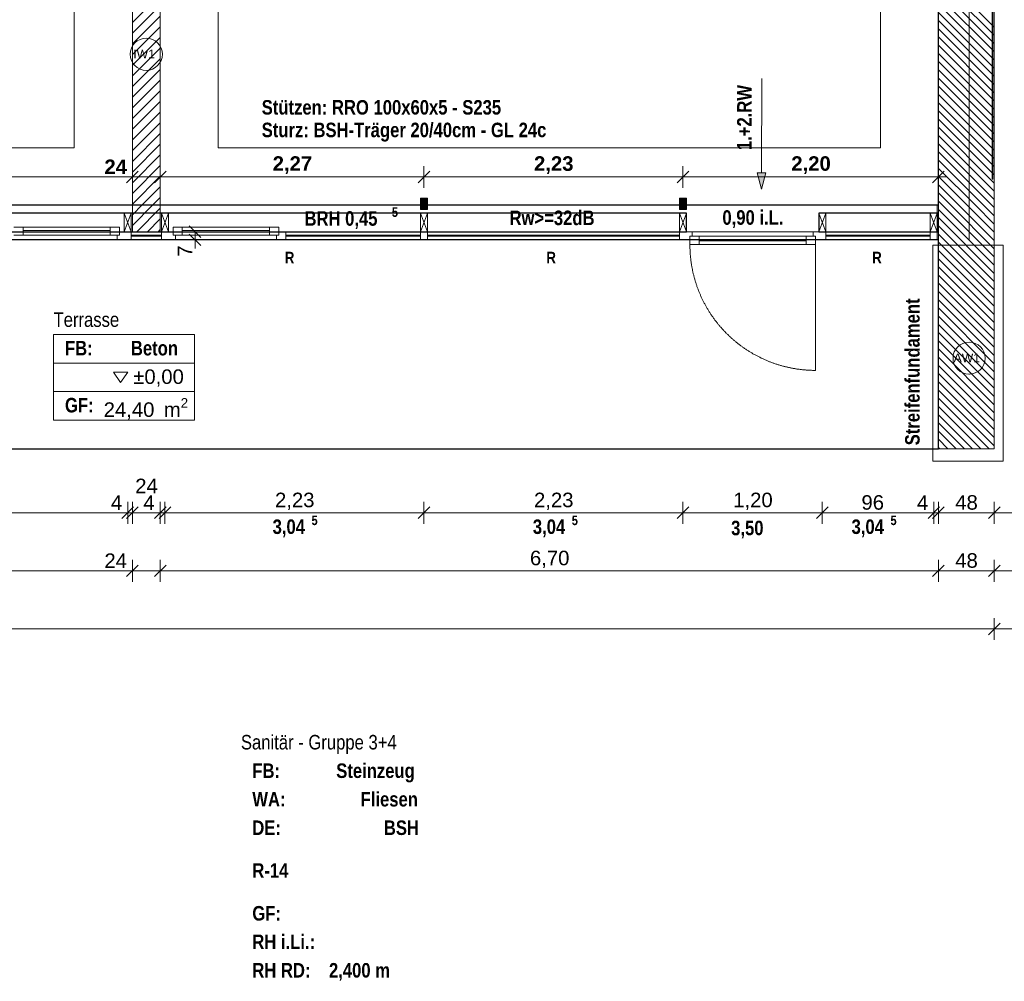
# Model space of a CAD drawing. Header units: millimetres. Extents: x 634730 to 711346, y 362082 to 425615.
# Tile 131 of 160: x 692956 to 701433, y 382250 to 390531. Entities that reach past the tile are written whole.
import ezdxf
from ezdxf.enums import TextEntityAlignment as Align

# ---------------------------------------------------------------- set-up
doc = ezdxf.new("R2010")
doc.units = ezdxf.units.MM
doc.header["$LTSCALE"] = 50
for name, pattern in [('Achse', [10, 5, -2.5, 0, -2.5]), ('Doppelstrichlinie', [1.093611, 0.529167, -0.211667, 0.141111, -0.211667]), ('Strichlinie', [0.4, 0.3, -0.1]), ('Strichlinie_ eng', [0.1, 0.06, -0.04])]:
    doc.linetypes.add(name, pattern=pattern)
for name, color, linetype in [('1_EG', 7, 'Continuous'), ('A_Bemaßung', 7, 'Continuous'), ('A_Beschriftung', 7, 'Continuous'), ('A_Brandschutz', 7, 'Continuous'), ('A_Decke Bodenbelag', 7, 'Continuous'), ('A_Deckenspiegel', 7, 'Continuous'), ('A_Möblierung fest', 7, 'Continuous'), ('A_Raumflächen', 7, 'Continuous'), ('A_Schraffuren', 7, 'Continuous'), ('A_Stützen', 7, 'Continuous'), ('A_Wände', 7, 'Continuous')]:
    doc.layers.add(name, color=color, linetype=linetype)
doc.styles.add('ERSTELLTER_STIL_1', font='ARIALN.TTF')
doc.styles.add('ERSTELLTER_STIL_2', font='ARIALNB.TTF')

# ---------------------------------------------------------------- blocks, each defined once
blk = doc.blocks.new('Sanitär - Gruppe 3+4_R-14_5_1', base_point=(42.1854, -53.0757))
blk = doc.blocks.new('A$C85d2cf1a')
at = {"layer": 'A_Brandschutz', "linetype": 'Continuous', "lineweight": 18}
blk.add_hatch(color=1, dxfattribs=at).paths.add_polyline_path([(53.3611, 26.9906), (53.3989, 27.1304), (53.3239, 27.1306)])
at = {"layer": 'A_Schraffuren', "linetype": 'Continuous', "lineweight": 0, "true_color": 0xfffae9}
blk.add_hatch(color=7, dxfattribs=at).paths.add_polyline_path([(55.3511, 36.1352), (55.3462, 27.0747), (55.352, 27.0747), (55.3524, 36.1352)])
at = {"layer": 'A_Stützen', "linetype": 'Continuous', "lineweight": 0, "true_color": 0x000000}
for points in [[(50.4245, 26.8129), (50.4845, 26.8129), (50.4845, 26.9129), (50.4245, 26.9129)], [(52.6545, 26.8129), (52.7145, 26.8129), (52.7145, 26.9129), (52.6545, 26.9129)]]:
    blk.add_hatch(color=18, dxfattribs=at).paths.add_polyline_path(points)
at = {"layer": 'A_Wände', "linetype": 'Continuous', "lineweight": 18}
blk.add_hatch(color=8, dxfattribs=at).paths.add_polyline_path([(54.8745, 26.8533), (54.8745, 26.783), (54.8745, 26.5533), (54.8845, 26.5533), (54.8845, 26.8533)])
for p, q in [((52.7145, 26.7831), (43.4145, 26.7833)), ((52.7145, 26.6231), (52.7145, 26.7831)), ((54.8845, 26.7833), (53.8545, 26.7833)), ((53.8545, 26.7833), (53.8545, 26.6233)), ((54.8845, 26.6233), (54.8845, 26.7833)), ((43.4144, 26.6233), (52.7145, 26.6231)), ((53.8545, 26.6233), (54.8845, 26.6233))]:
    blk.add_line(p, q)
at = {"layer": 'A_Bemaßung', "color": 7, "linetype": 'Continuous', "lineweight": 13}
for p, q in [((47.9945, 27.1445), (47.8945, 27.0445)), ((47.9945, 27.1445), (47.8945, 27.0445)), ((47.9445, 27.0007), (47.9445, 27.1882)), ((47.9445, 27.0007), (47.9445, 27.1882)), ((48.2345, 27.1445), (48.1345, 27.0445)), ((48.2345, 27.1445), (48.1345, 27.0445)), ((48.1845, 27.0007), (48.1845, 27.1882)), ((48.1845, 27.0007), (48.1845, 27.1882)), ((50.5045, 27.1445), (50.4045, 27.0445)), ((50.5045, 27.1445), (50.4045, 27.0445)), ((50.4545, 27.0007), (50.4545, 27.1882)), ((50.4545, 27.0007), (50.4545, 27.1882)), ((52.7345, 27.1445), (52.6345, 27.0445)), ((52.7345, 27.1445), (52.6345, 27.0445)), ((52.6845, 27.0007), (52.6845, 27.1882)), ((52.6845, 27.0007), (52.6845, 27.1882)), ((54.8345, 27.0445), (54.9345, 27.1445)), ((54.8845, 27.0007), (54.8845, 27.1882)), ((45.6745, 27.0945), (47.9445, 27.0945)), ((47.9445, 27.0945), (48.1845, 27.0945)), ((48.1845, 27.0945), (50.4545, 27.0945)), ((50.4545, 27.0945), (52.6845, 27.0945)), ((52.6845, 27.0945), (54.8845, 27.0945)), ((54.8845, 27.0945), (54.9595, 27.0945)), ((48.5782, 26.6231), (48.3907, 26.6231)), ((48.5782, 26.6231), (48.3907, 26.6231)), ((48.4345, 26.6731), (48.5345, 26.5731)), ((48.4345, 26.6731), (48.5345, 26.5731)), ((48.4845, 26.5533), (48.4845, 26.6231)), ((48.5782, 26.5533), (48.3907, 26.5533)), ((48.4345, 26.6033), (48.5345, 26.5033)), ((48.4845, 26.4783), (48.4845, 26.5533)), ((47.8545, 24.1524), (47.9545, 24.2524)), ((47.8545, 24.1524), (47.9545, 24.2524)), ((47.8545, 24.1524), (47.9545, 24.2524)), ((47.9945, 24.2524), (47.8945, 24.1524)), ((47.9945, 24.2524), (47.8945, 24.1524)), ((47.9945, 24.2524), (47.8945, 24.1524)), ((47.9045, 24.1086), (47.9045, 24.2961)), ((47.9045, 24.1086), (47.9045, 24.2961)), ((47.9445, 24.1086), (47.9445, 24.2961)), ((47.9445, 24.1086), (47.9445, 24.2961)), ((48.1345, 24.1524), (48.2345, 24.2524)), ((48.1345, 24.1524), (48.2345, 24.2524)), ((48.1345, 24.1524), (48.2345, 24.2524)), ((48.2745, 24.2524), (48.1745, 24.1524)), ((48.2745, 24.2524), (48.1745, 24.1524)), ((48.2745, 24.2524), (48.1745, 24.1524)), ((48.1845, 24.1086), (48.1845, 24.2961)), ((48.1845, 24.1086), (48.1845, 24.2961)), ((48.2245, 24.1086), (48.2245, 24.2961)), ((48.2245, 24.1086), (48.2245, 24.2961)), ((50.5045, 24.2524), (50.4045, 24.1524)), ((50.5045, 24.2524), (50.4045, 24.1524)), ((50.4545, 24.1086), (50.4545, 24.2961)), ((50.4545, 24.1086), (50.4545, 24.2961)), ((52.7345, 24.2524), (52.6345, 24.1524)), ((52.7345, 24.2524), (52.6345, 24.1524)), ((52.6845, 24.1086), (52.6845, 24.2961)), ((52.6845, 24.1086), (52.6845, 24.2961)), ((53.9345, 24.2524), (53.8345, 24.1524)), ((53.9345, 24.2524), (53.8345, 24.1524)), ((53.8845, 24.1086), (53.8845, 24.2961)), ((53.8845, 24.1086), (53.8845, 24.2961)), ((54.7945, 24.1524), (54.8945, 24.2524)), ((54.7945, 24.1524), (54.8945, 24.2524)), ((54.7945, 24.1524), (54.8945, 24.2524)), ((54.9345, 24.2524), (54.8345, 24.1524)), ((54.9345, 24.2524), (54.8345, 24.1524)), ((54.9345, 24.2524), (54.8345, 24.1524)), ((54.8445, 24.1086), (54.8445, 24.2961)), ((54.8445, 24.1086), (54.8445, 24.2961)), ((54.8845, 24.1086), (54.8845, 24.2961)), ((54.8845, 24.1086), (54.8845, 24.2961)), ((55.3145, 24.1524), (55.4145, 24.2524)), ((55.3645, 24.1086), (55.3645, 24.2961)), ((45.6745, 24.2024), (47.9045, 24.2024)), ((47.9045, 24.2024), (47.9445, 24.2024)), ((47.9445, 24.2024), (48.1845, 24.2024)), ((48.1845, 24.2024), (48.2245, 24.2024)), ((48.2245, 24.2024), (50.4545, 24.2024)), ((50.4545, 24.2024), (52.6845, 24.2024)), ((52.6845, 24.2024), (53.8845, 24.2024)), ((53.8845, 24.2024), (54.8445, 24.2024)), ((54.8445, 24.2024), (54.8845, 24.2024)), ((54.8845, 24.2024), (55.3645, 24.2024)), ((55.3645, 24.2024), (56.5916, 24.2024)), ((55.3645, 24.2024), (55.4395, 24.2024)), ((47.9945, 23.7524), (47.8945, 23.6524)), ((47.9945, 23.7524), (47.8945, 23.6524)), ((47.9445, 23.6086), (47.9445, 23.7961)), ((47.9445, 23.6086), (47.9445, 23.7961)), ((48.2345, 23.7524), (48.1345, 23.6524)), ((48.2345, 23.7524), (48.1345, 23.6524)), ((48.1845, 23.6086), (48.1845, 23.7961)), ((48.1845, 23.6086), (48.1845, 23.7961)), ((54.9345, 23.7524), (54.8345, 23.6524)), ((54.9345, 23.7524), (54.8345, 23.6524)), ((54.8845, 23.6086), (54.8845, 23.7961)), ((54.8845, 23.6086), (54.8845, 23.7961)), ((55.3145, 23.6524), (55.4145, 23.7524)), ((55.3645, 23.6086), (55.3645, 23.7961)), ((41.2444, 23.7024), (47.9445, 23.7024)), ((47.9445, 23.7024), (48.1845, 23.7024)), ((48.1845, 23.7024), (54.8845, 23.7024)), ((54.8845, 23.7024), (55.3645, 23.7024)), ((55.3645, 23.7024), (56.5916, 23.7024)), ((55.3645, 23.7024), (55.4395, 23.7024)), ((55.3145, 23.1524), (55.4145, 23.2524)), ((55.3645, 23.1086), (55.3645, 23.2961)), ((21.8386, 23.2024), (55.3645, 23.2024)), ((55.3645, 23.2024), (56.5916, 23.2024)), ((55.3645, 23.2024), (55.4395, 23.2024))]:
    blk.add_line(p, q, dxfattribs=at)
at = {"layer": 'A_Beschriftung', "color": 7, "linetype": 'Continuous', "lineweight": 13}
for p, q in [((48.0645, 28.0118), (48.0645, 28.0127)), ((48.0645, 28.0127), (48.0645, 28.0127)), ((55.148, 25.3946), (55.148, 25.3955)), ((55.148, 25.3955), (55.148, 25.3955))]:
    blk.add_line(p, q, dxfattribs=at)
at = {"layer": 'A_Beschriftung', "color": 7, "linetype": 'Continuous', "lineweight": 13, "flags": 128}
for points in [[(48.2027, 28.151, 1), (47.9262, 28.151, 1)], [(55.2863, 25.5338, 1), (55.0097, 25.5338, 1)]]:
    blk.add_lwpolyline(points, format="xyb", close=True, dxfattribs=at)
at = {"layer": 'A_Brandschutz', "color": 1, "linetype": 'Doppelstrichlinie', "lineweight": 18, "true_color": 0xf50000}
blk.add_line((55.149, 26.5533), (55.1494, 43.2781), dxfattribs=at)
at = {"layer": 'A_Brandschutz', "color": 1, "linetype": 'Continuous', "lineweight": 18}
for p, q in [((53.363, 27.942), (53.3614, 27.1305)), ((53.3239, 27.1306), (53.3989, 27.1304)), ((53.3611, 26.9906), (53.3239, 27.1306)), ((53.3611, 26.9906), (53.3989, 27.1304))]:
    blk.add_line(p, q, dxfattribs=at)
at = {"layer": 'A_Decke Bodenbelag', "color": 7, "linetype": 'Continuous', "lineweight": 25}
for p, q in [((54.8845, 27.0335), (54.8845, 42.3715)), ((54.8845, 26.8531), (54.8845, 27.0335)), ((41.2445, 26.8533), (54.8845, 26.8531)), ((54.8845, 26.553), (41.2445, 26.5533)), ((54.8844, 24.7533), (54.8845, 26.553)), ((41.2444, 24.7536), (54.8844, 24.7533))]:
    blk.add_line(p, q, dxfattribs=at)
at = {"layer": 'A_Deckenspiegel', "color": 7, "linetype": 'Strichlinie', "lineweight": 13}
for p, q in [((47.4445, 34.9967), (47.4445, 27.3445)), ((48.6845, 27.3445), (48.6845, 34.9973)), ((54.3845, 34.9973), (54.3845, 27.3445)), ((47.4445, 27.3445), (41.7445, 27.3445)), ((54.3845, 27.3445), (48.6845, 27.3445))]:
    blk.add_line(p, q, dxfattribs=at)
at = {"layer": 'A_Raumflächen', "color": 7, "linetype": 'Continuous', "lineweight": 13}
for p, q in [((48.4781, 25.7376), (47.266, 25.7376)), ((47.266, 25.7376), (47.266, 25.0009)), ((47.266, 25.7376), (48.4781, 25.7376)), ((47.266, 25.492), (47.266, 25.7376)), ((48.4781, 25.0009), (48.4781, 25.7376)), ((48.4781, 25.7376), (48.4781, 25.492)), ((48.4781, 25.492), (47.266, 25.492)), ((47.266, 25.492), (48.4781, 25.492)), ((47.266, 25.2465), (47.266, 25.492)), ((48.4781, 25.492), (48.4781, 25.2465)), ((48.4781, 25.2465), (47.266, 25.2465)), ((47.266, 25.2465), (48.4781, 25.2465)), ((47.266, 25.0009), (47.266, 25.2465)), ((48.4781, 25.2465), (48.4781, 25.0009)), ((47.266, 25.0009), (48.4781, 25.0009)), ((48.4781, 25.0009), (47.266, 25.0009))]:
    blk.add_line(p, q, dxfattribs=at)
at = {"layer": 'A_Raumflächen', "color": 7, "linetype": 'Continuous', "lineweight": 18, "flags": 128}
blk.add_lwpolyline([(47.7817, 25.4127), (47.8431, 25.3258), (47.9045, 25.4127)], close=True, dxfattribs=at)
at = {"layer": 'A_Schraffuren', "color": 7, "linetype": 'Continuous', "lineweight": 13}
for p, q in [((55.3511, 36.1352), (55.3462, 27.0747)), ((55.352, 27.0747), (55.3524, 36.1352)), ((55.3462, 27.0747), (55.352, 27.0747))]:
    blk.add_line(p, q, dxfattribs=at)
at = {"layer": 'A_Schraffuren', "color": 251, "linetype": 'Strichlinie_ eng', "lineweight": 18, "true_color": 0x5f5f5f}
for p, q in [((54.8371, 26.506), (55.4416, 26.506)), ((54.8371, 24.6461), (54.8371, 26.506)), ((55.4416, 26.506), (55.4416, 24.6461)), ((55.4416, 24.6461), (54.8371, 24.6461))]:
    blk.add_line(p, q, dxfattribs=at)
at = {"layer": 'A_Stützen', "color": 7, "linetype": 'Continuous', "lineweight": 13}
for p, q in [((50.4845, 26.9129), (50.4245, 26.9129)), ((50.4245, 26.9129), (50.4245, 26.8129)), ((50.4845, 26.8129), (50.4845, 26.9129)), ((52.7145, 26.9129), (52.6545, 26.9129)), ((52.6545, 26.9129), (52.6545, 26.8129)), ((52.7145, 26.8129), (52.7145, 26.9129)), ((50.4245, 26.8129), (50.4845, 26.8129)), ((52.6545, 26.8129), (52.7145, 26.8129)), ((47.9345, 26.7831), (47.8745, 26.7831)), ((47.8745, 26.7831), (47.8745, 26.6231)), ((47.8745, 26.6231), (47.9345, 26.7831)), ((47.9345, 26.6231), (47.8745, 26.7831)), ((47.9345, 26.6231), (47.9345, 26.7831)), ((48.2545, 26.7831), (48.1945, 26.7831)), ((48.1945, 26.7831), (48.1945, 26.6231)), ((48.1945, 26.6231), (48.2545, 26.7831)), ((48.2545, 26.6231), (48.1945, 26.7831)), ((48.2545, 26.6231), (48.2545, 26.7831)), ((50.4845, 26.7829), (50.4245, 26.7829)), ((50.4245, 26.7829), (50.4245, 26.6229)), ((50.4245, 26.6229), (50.4845, 26.7829)), ((50.4845, 26.6229), (50.4245, 26.7829)), ((50.4845, 26.6229), (50.4845, 26.7829)), ((52.7145, 26.783), (52.6545, 26.783)), ((52.6545, 26.783), (52.6545, 26.623)), ((52.6545, 26.623), (52.7145, 26.783)), ((52.7145, 26.623), (52.6545, 26.783)), ((52.7145, 26.623), (52.7145, 26.783)), ((53.9145, 26.783), (53.8545, 26.783)), ((53.8545, 26.783), (53.8545, 26.623)), ((53.8545, 26.623), (53.9145, 26.783)), ((53.9145, 26.623), (53.8545, 26.783)), ((53.9145, 26.623), (53.9145, 26.783)), ((54.8745, 26.783), (54.8145, 26.783)), ((54.8145, 26.783), (54.8145, 26.623)), ((54.8145, 26.623), (54.8745, 26.783)), ((54.8745, 26.623), (54.8145, 26.783)), ((54.8745, 26.623), (54.8745, 26.783)), ((47.8745, 26.6231), (47.9345, 26.6231)), ((48.1945, 26.6231), (48.2545, 26.6231)), ((50.4245, 26.6229), (50.4845, 26.6229)), ((52.6545, 26.623), (52.7145, 26.623)), ((53.8545, 26.623), (53.9145, 26.623)), ((54.8145, 26.623), (54.8745, 26.623))]:
    blk.add_line(p, q, dxfattribs=at)
at = {"layer": 'A_Wände', "color": 7, "linetype": 'Continuous', "lineweight": 18}
for p, q in [((54.8845, 36.1374), (54.8845, 26.8533)), ((55.3645, 26.8533), (55.3645, 36.1374)), ((47.9445, 29.2385), (47.9445, 26.8533)), ((48.1845, 26.8533), (48.1845, 29.2385)), ((54.8745, 26.6233), (54.8745, 26.8533)), ((54.8845, 26.8533), (54.8745, 26.8533)), ((54.8845, 26.8533), (54.8845, 24.7533)), ((54.8845, 26.5533), (54.8845, 26.8533)), ((55.3645, 24.7533), (55.3645, 26.8533)), ((52.7145, 26.7831), (43.4145, 26.7833)), ((52.7145, 26.6231), (52.7145, 26.7831)), ((54.8845, 26.7833), (53.8545, 26.7833)), ((53.8545, 26.7833), (53.8545, 26.6233)), ((54.8845, 26.6233), (54.8845, 26.7833)), ((43.4144, 26.6233), (52.7145, 26.6231)), ((53.8545, 26.6233), (54.8845, 26.6233)), ((54.8745, 26.5533), (54.8745, 26.6233)), ((54.8745, 26.5533), (54.8845, 26.5533)), ((54.8845, 24.7533), (55.3645, 24.7533))]:
    blk.add_line(p, q, dxfattribs=at)
at = {"layer": 'A_Wände', "color": 8, "linetype": 'Continuous', "lineweight": 18}
for p, q in [((55.3645, 28.3857), (54.8845, 28.8657)), ((55.3645, 28.315), (54.8845, 28.795)), ((47.9445, 28.4241), (48.1845, 28.6641)), ((55.3645, 28.2443), (54.8845, 28.7243)), ((55.3645, 28.1736), (54.8845, 28.6536)), ((47.9445, 28.3322), (48.1845, 28.5722)), ((55.3645, 28.1029), (54.8845, 28.5829)), ((55.3645, 28.0321), (54.8845, 28.5121)), ((47.9445, 28.2402), (48.1845, 28.4802)), ((55.3645, 27.9614), (54.8845, 28.4414)), ((47.9445, 28.1483), (48.1845, 28.3883)), ((55.3645, 27.8907), (54.8845, 28.3707)), ((47.9445, 28.0564), (48.1845, 28.2964)), ((55.3645, 27.82), (54.8845, 28.3)), ((55.3645, 27.7493), (54.8845, 28.2293)), ((47.9445, 27.9645), (48.1845, 28.2045)), ((55.3645, 27.6786), (54.8845, 28.1586)), ((47.9445, 27.8725), (48.1845, 28.1125)), ((55.3645, 27.6079), (54.8845, 28.0879)), ((47.9445, 27.7806), (48.1845, 28.0206)), ((55.3645, 27.5372), (54.8845, 28.0172)), ((47.9445, 27.6887), (48.1845, 27.9287)), ((55.3645, 27.4665), (54.8845, 27.9465)), ((47.9445, 27.5968), (48.1845, 27.8368)), ((55.3645, 27.3958), (54.8845, 27.8758)), ((55.3645, 27.325), (54.8845, 27.805)), ((47.9445, 27.5048), (48.1845, 27.7448)), ((55.3645, 27.2543), (54.8845, 27.7343)), ((47.9445, 27.4129), (48.1845, 27.6529)), ((55.3645, 27.1836), (54.8845, 27.6636)), ((47.9445, 27.321), (48.1845, 27.561)), ((55.3645, 27.1129), (54.8845, 27.5929)), ((47.9445, 27.2291), (48.1845, 27.4691)), ((55.3645, 27.0422), (54.8845, 27.5222)), ((55.3645, 26.9715), (54.8845, 27.4515)), ((55.3645, 26.9008), (54.8845, 27.3808)), ((47.9445, 27.1371), (48.1845, 27.3771)), ((55.3413, 26.8533), (54.8845, 27.3101)), ((47.9445, 27.0452), (48.1845, 27.2852)), ((55.2705, 26.8533), (54.8845, 27.2394)), ((47.9445, 26.9533), (48.1845, 27.1933)), ((55.1998, 26.8533), (54.8845, 27.1686)), ((47.9445, 26.8614), (48.1845, 27.1014)), ((55.1291, 26.8533), (54.8845, 27.0979)), ((48.0283, 26.8533), (48.1845, 27.0095)), ((55.0584, 26.8533), (54.8845, 27.0272)), ((48.1202, 26.8533), (48.1845, 26.9175)), ((54.9877, 26.8533), (54.8845, 26.9565)), ((54.917, 26.8533), (54.8845, 26.8858)), ((55.3645, 26.3351), (54.8845, 26.8151)), ((55.3645, 26.4058), (54.917, 26.8533)), ((55.3645, 26.4765), (54.9877, 26.8533)), ((55.3645, 26.5472), (55.0584, 26.8533)), ((55.3645, 26.6179), (55.1291, 26.8533)), ((55.3645, 26.6886), (55.1998, 26.8533)), ((55.3645, 26.7594), (55.2705, 26.8533)), ((55.3645, 26.8301), (55.3413, 26.8533)), ((55.3645, 26.2644), (54.8845, 26.7444)), ((55.3645, 26.1937), (54.8845, 26.6737)), ((55.3645, 26.123), (54.8845, 26.603)), ((55.3645, 26.0522), (54.8845, 26.5322)), ((55.3645, 25.9815), (54.8845, 26.4615)), ((55.3645, 25.9108), (54.8845, 26.3908)), ((55.3645, 25.8401), (54.8845, 26.3201)), ((55.3645, 25.7694), (54.8845, 26.2494)), ((55.3645, 25.6987), (54.8845, 26.1787)), ((55.3645, 25.628), (54.8845, 26.108)), ((55.3645, 25.5573), (54.8845, 26.0373)), ((55.3645, 25.4866), (54.8845, 25.9666)), ((55.3645, 25.4159), (54.8845, 25.8959)), ((55.3645, 25.3451), (54.8845, 25.8251)), ((55.3645, 25.2744), (54.8845, 25.7544)), ((55.3645, 25.2037), (54.8845, 25.6837)), ((55.3645, 25.133), (54.8845, 25.613)), ((55.3645, 25.0623), (54.8845, 25.5423)), ((55.3645, 24.9916), (54.8845, 25.4716)), ((55.3645, 24.9209), (54.8845, 25.4009)), ((55.3645, 24.8502), (54.8845, 25.3302)), ((55.3645, 24.7795), (54.8845, 25.2595)), ((55.3199, 24.7533), (54.8845, 25.1887)), ((55.2492, 24.7533), (54.8845, 25.118)), ((55.1785, 24.7533), (54.8845, 25.0473)), ((55.1078, 24.7533), (54.8845, 24.9766)), ((55.0371, 24.7533), (54.8845, 24.9059)), ((54.9664, 24.7533), (54.8845, 24.8352)), ((54.8957, 24.7533), (54.8845, 24.7645))]:
    blk.add_line(p, q, dxfattribs=at)
at = {"layer": 'A_Wände', "color": 7, "linetype": 'Continuous', "lineweight": 13}
for p, q in [((45.6745, 26.8533), (47.9045, 26.8533)), ((47.9045, 26.8533), (48.2245, 26.8533)), ((48.1845, 26.8533), (47.9445, 26.8533)), ((47.9445, 26.8533), (47.9445, 26.6233)), ((48.1845, 26.6233), (48.1845, 26.8533)), ((50.4545, 26.8533), (48.2245, 26.8533)), ((50.4545, 26.8533), (52.6845, 26.8533)), ((52.6845, 26.8533), (53.8845, 26.8533)), ((53.8845, 26.8533), (54.8745, 26.8533)), ((54.8745, 26.6233), (54.8745, 26.8533)), ((46.9245, 26.6633), (47.0045, 26.6633)), ((47.0045, 26.6633), (47.7545, 26.6633)), ((47.0045, 26.6633), (47.0045, 26.5933)), ((47.0045, 26.6333), (47.7545, 26.6333)), ((47.7545, 26.6233), (47.0045, 26.6233)), ((47.7545, 26.5933), (47.7545, 26.6633)), ((47.7545, 26.6633), (47.8345, 26.6633)), ((47.8345, 26.6633), (47.8345, 26.5933)), ((47.8345, 26.5933), (47.8345, 26.6233)), ((47.8345, 26.6233), (47.9045, 26.6233)), ((47.9045, 26.6233), (47.9345, 26.6233)), ((47.9345, 26.6233), (48.1945, 26.6233)), ((47.9345, 26.6233), (47.9345, 26.5533)), ((47.9445, 26.6233), (48.1845, 26.6233)), ((48.1945, 26.5533), (48.1945, 26.6233)), ((48.1945, 26.6233), (48.2245, 26.6233)), ((48.2945, 26.6233), (48.2245, 26.6233)), ((48.3745, 26.6633), (48.2945, 26.6633)), ((48.2945, 26.6633), (48.2945, 26.5933)), ((48.2945, 26.5933), (48.2945, 26.6233)), ((49.1245, 26.6633), (48.3745, 26.6633)), ((48.3745, 26.5933), (48.3745, 26.6633)), ((49.1245, 26.6333), (48.3745, 26.6333)), ((48.3745, 26.6233), (49.1245, 26.6233)), ((49.2045, 26.6633), (49.1245, 26.6633)), ((49.1245, 26.6633), (49.1245, 26.5933)), ((49.2045, 26.5933), (49.2045, 26.6633)), ((49.2245, 26.6233), (49.2045, 26.6233)), ((49.2045, 26.6233), (49.2045, 26.5933)), ((49.2645, 26.6233), (49.2245, 26.6233)), ((50.4245, 26.6233), (49.2645, 26.6233)), ((49.2645, 26.5533), (49.2645, 26.6233)), ((50.4545, 26.6233), (50.4245, 26.6233)), ((50.4245, 26.6233), (50.4245, 26.5533)), ((50.4545, 26.6233), (50.4845, 26.6233)), ((50.4845, 26.6233), (52.6545, 26.6233)), ((50.4845, 26.6233), (50.4845, 26.5533)), ((52.6545, 26.5533), (52.6545, 26.6233)), ((52.6545, 26.6233), (52.6845, 26.6233)), ((52.7645, 26.6233), (52.6845, 26.6233)), ((53.8045, 26.6233), (52.7645, 26.6233)), ((52.7645, 26.5833), (52.7645, 26.6233)), ((53.8845, 26.6233), (53.8045, 26.6233)), ((53.8045, 26.6233), (53.8045, 26.5833)), ((53.8845, 26.6233), (53.9145, 26.6233)), ((53.9145, 26.6233), (54.8145, 26.6233)), ((53.9145, 26.6233), (53.9145, 26.5533)), ((54.8145, 26.5533), (54.8145, 26.6233)), ((54.8145, 26.6233), (54.8745, 26.6233)), ((54.8745, 26.5533), (54.8745, 26.6233)), ((54.8745, 26.5533), (54.8745, 26.6233)), ((45.6745, 26.5533), (47.9045, 26.5533)), ((47.0045, 26.5933), (46.9245, 26.5933)), ((47.8145, 26.5533), (46.9445, 26.5533)), ((47.7545, 26.5933), (47.0045, 26.5933)), ((47.8345, 26.5933), (47.7545, 26.5933)), ((47.8145, 26.5533), (47.8145, 26.5933)), ((47.8145, 26.5933), (47.8345, 26.5933)), ((47.9045, 26.5533), (47.8145, 26.5533)), ((47.9045, 26.5533), (48.2245, 26.5533)), ((47.9345, 26.5533), (47.9045, 26.5533)), ((47.9345, 26.5933), (48.1945, 26.5933)), ((48.1945, 26.5833), (47.9345, 26.5833)), ((48.1945, 26.5533), (47.9345, 26.5533)), ((48.2245, 26.5533), (48.1945, 26.5533)), ((50.4545, 26.5533), (48.2245, 26.5533)), ((48.2245, 26.5533), (48.3145, 26.5533)), ((48.3145, 26.5933), (48.2945, 26.5933)), ((48.2945, 26.5933), (48.3745, 26.5933)), ((48.3145, 26.5533), (48.3145, 26.5933)), ((48.3145, 26.5533), (49.1845, 26.5533)), ((48.3745, 26.5933), (49.1245, 26.5933)), ((49.1245, 26.5933), (49.2045, 26.5933)), ((49.2045, 26.5933), (49.1845, 26.5933)), ((49.1845, 26.5933), (49.1845, 26.5533)), ((49.1845, 26.5533), (49.2245, 26.5533)), ((49.2245, 26.5533), (49.2645, 26.5533)), ((50.4245, 26.5933), (49.2645, 26.5933)), ((49.2645, 26.5833), (50.4245, 26.5833)), ((49.2645, 26.5533), (50.4245, 26.5533)), ((50.4245, 26.5533), (50.4545, 26.5533)), ((50.4545, 26.5533), (52.6845, 26.5533)), ((50.4845, 26.5533), (50.4545, 26.5533)), ((50.4845, 26.5933), (52.6545, 26.5933)), ((52.6545, 26.5833), (50.4845, 26.5833)), ((52.6545, 26.5533), (50.4845, 26.5533)), ((52.6845, 26.5533), (52.6545, 26.5533)), ((52.6845, 26.5533), (53.8845, 26.5533)), ((52.6845, 26.5533), (52.7445, 26.5533)), ((52.7445, 26.5533), (52.7445, 26.5833)), ((52.7445, 26.5833), (52.7645, 26.5833)), ((52.7445, 26.5833), (52.7445, 26.5133)), ((52.8245, 26.5833), (52.7445, 26.5833)), ((53.7445, 26.5833), (52.8245, 26.5833)), ((52.8245, 26.5133), (52.8245, 26.5833)), ((53.7445, 26.5533), (52.8245, 26.5533)), ((52.8245, 26.5433), (53.7445, 26.5433)), ((53.7445, 26.5833), (53.7445, 26.5133)), ((53.8245, 26.5833), (53.7445, 26.5833)), ((53.8045, 26.5833), (53.8245, 26.5833)), ((53.8245, 26.5833), (53.8245, 26.5533)), ((53.8245, 26.5133), (53.8245, 26.5833)), ((53.8245, 26.5533), (53.8845, 26.5533)), ((53.8845, 26.5533), (54.8745, 26.5533)), ((53.9145, 26.5533), (53.8845, 26.5533)), ((53.9145, 26.5933), (54.8145, 26.5933)), ((54.8145, 26.5833), (53.9145, 26.5833)), ((54.8145, 26.5533), (53.9145, 26.5533)), ((54.8745, 26.5533), (54.8145, 26.5533)), ((52.7445, 26.5133), (52.8245, 26.5133)), ((52.8245, 26.5133), (53.7445, 26.5133)), ((53.7445, 26.5133), (53.8245, 26.5133))]:
    blk.add_line(p, q, dxfattribs=at)
at = {"layer": 'A_Wände', "color": 251, "linetype": 'Continuous', "lineweight": 18, "true_color": 0x5f5f5f}
for p, q in [((47.9445, 26.7695), (48.0283, 26.8533)), ((47.9445, 26.6775), (48.1202, 26.8533)), ((47.9821, 26.6233), (48.1845, 26.8256)), ((48.074, 26.6233), (48.1845, 26.7337)), ((48.166, 26.6233), (48.1845, 26.6418))]:
    blk.add_line(p, q, dxfattribs=at)
at = {"layer": 'A_Wände', "color": 7, "linetype": 'Achse', "lineweight": 13}
blk.add_line((53.8261, 26.5101), (53.8261, 25.4288), dxfattribs=at)
blk.add_arc((53.8261, 26.5101), 1.0813, 179.94539, 270.00121, dxfattribs=at)
at = {"layer": 'A_Raumflächen', "color": 7, "linetype": 'Continuous', "lineweight": 18}
ref = blk.add_blockref('Sanitär - Gruppe 3+4_R-14_5_1', (49.7196, 21.2391), dxfattribs=at)
ref.add_attrib('ROOM_NAME', 'Sanitär - Gruppe 3+4', dxfattribs={"color": 7, "lineweight": 18, "height": 0.125, "style": 'ERSTELLTER_STIL_1'}).set_placement((48.8789, 22.2893), align=Align.TOP_LEFT)
ref.add_attrib('ROOM_NUMBER', 'R-14', dxfattribs={"color": 7, "lineweight": 18, "height": 0.125, "style": 'ERSTELLTER_STIL_2'}).set_placement((48.9771, 21.1844), align=Align.TOP_LEFT)
ref.add_attrib('floorCode', 'FB: ', dxfattribs={"color": 7, "lineweight": 18, "height": 0.125, "style": 'ERSTELLTER_STIL_2'}).set_placement((48.9771, 22.0437), align=Align.TOP_LEFT)
ref.add_attrib('stFloorCovering', 'Steinzeug', dxfattribs={"color": 7, "lineweight": 18, "height": 0.125, "style": 'ERSTELLTER_STIL_2'}).set_placement((49.6996, 22.0437), align=Align.TOP_LEFT)
ref.add_attrib('wallCode', 'WA: ', dxfattribs={"color": 7, "lineweight": 18, "height": 0.125, "style": 'ERSTELLTER_STIL_2'}).set_placement((48.9771, 21.7982), align=Align.TOP_LEFT)
ref.add_attrib('stWallCovering', 'Fliesen', dxfattribs={"color": 7, "lineweight": 18, "height": 0.125, "style": 'ERSTELLTER_STIL_2'}).set_placement((49.9095, 21.7982), align=Align.TOP_LEFT)
ref.add_attrib('ceilingCode', 'DE: ', dxfattribs={"color": 7, "lineweight": 18, "height": 0.125, "style": 'ERSTELLTER_STIL_2'}).set_placement((48.9771, 21.5527), align=Align.TOP_LEFT)
ref.add_attrib('stCeilingCovering', 'BSH', dxfattribs={"color": 7, "lineweight": 18, "height": 0.125, "style": 'ERSTELLTER_STIL_2'}).set_placement((50.1096, 21.5527), align=Align.TOP_LEFT)
ref.add_attrib('measuredNetAreaCode', 'GF: ', dxfattribs={"color": 7, "lineweight": 18, "height": 0.125, "style": 'ERSTELLTER_STIL_2'}).set_placement((48.9771, 20.816), align=Align.TOP_LEFT)
ref.add_attrib('sCustom1Value', 'RH RD:    2,400 m', dxfattribs={"color": 7, "lineweight": 18, "height": 0.125, "style": 'ERSTELLTER_STIL_2'}).set_placement((48.9771, 20.325), align=Align.TOP_LEFT)
ref.add_attrib('din277AreaCode', 'RH i.Li.: ', dxfattribs={"color": 7, "lineweight": 18, "height": 0.125, "style": 'ERSTELLTER_STIL_2'}).set_placement((48.9771, 20.5705), align=Align.TOP_LEFT)
at = {"layer": 'A_Bemaßung', "color": 7, "style": 'ERSTELLTER_STIL_2'}
for s, height, p in [('5', 0.0825, (49.487, 24.0965)), ('5', 0.0825, (51.7275, 24.0965)), ('5', 0.0825, (54.4714, 24.0965)), ('3,04', 0.125, (49.1519, 24.0202)), ('3,04', 0.125, (51.3924, 24.0202)), ('3,50', 0.125, (53.0997, 24.0092)), ('3,04', 0.125, (54.1363, 24.0202))]:
    blk.add_text(s, height=height, dxfattribs=at).set_placement(p)
at = {"layer": 'A_Bemaßung', "color": 7, "lineweight": 13, "char_height": 0.125, "attachment_point": 7}
for s, insert, style in [('\\A1;{\\pql;\\fArial|b1|i0|c0|p0;\\W1.000000;24}', (47.7038, 27.1195), 'ERSTELLTER_STIL_1'), ('\\A1;{\\pql;\\fArial|b1|i0|c0|p0;\\W1.000000;2,27}', (49.1526, 27.1195), 'ERSTELLTER_STIL_1'), ('\\A1;{\\pql;\\fArial|b1|i0|c0|p0;\\W1.000000;2,23}', (51.4026, 27.1195), 'ERSTELLTER_STIL_1'), ('\\A1;{\\pql;\\fArial|b1|i0|c0|p0;\\W1.000000;2,20}', (53.6176, 27.1195), 'ERSTELLTER_STIL_1'), ('\\A1;{\\pql;\\fArial|b0|i0|c0|p0;\\W1.000000;24}', (47.9691, 24.3711), 'ERSTELLTER_STIL_2'), ('\\A1;{\\pql;\\fArial|b0|i0|c0|p0;\\W1.000000;4}', (47.7591, 24.2274), 'ERSTELLTER_STIL_2'), ('\\A1;{\\pql;\\fArial|b0|i0|c0|p0;\\W1.000000;4}', (48.0391, 24.2274), 'ERSTELLTER_STIL_2'), ('\\A1;{\\pql;\\fArial|b0|i0|c0|p0;\\W1.000000;2,23}', (49.1726, 24.2274), 'ERSTELLTER_STIL_2'), ('\\A1;{\\pql;\\fArial|b0|i0|c0|p0;\\W1.000000;2,23}', (51.4026, 24.2274), 'ERSTELLTER_STIL_2'), ('\\A1;{\\pql;\\fArial|b0|i0|c0|p0;\\W1.000000;1,20}', (53.1176, 24.2274), 'ERSTELLTER_STIL_2'), ('\\A1;{\\pql;\\fArial|b0|i0|c0|p0;\\W1.000000;96}', (54.2214, 24.2274), 'ERSTELLTER_STIL_2'), ('\\A1;{\\pql;\\fArial|b0|i0|c0|p0;\\W1.000000;4}', (54.6991, 24.2274), 'ERSTELLTER_STIL_2'), ('\\A1;{\\pql;\\fArial|b0|i0|c0|p0;\\W1.000000;48}', (55.0291, 24.2274), 'ERSTELLTER_STIL_2'), ('\\A1;{\\pql;\\fArial|b0|i0|c0|p0;\\W1.000000;24}', (47.7038, 23.7274), 'ERSTELLTER_STIL_2'), ('\\A1;{\\pql;\\fArial|b0|i0|c0|p0;\\W1.000000;6,70}', (51.3676, 23.7274), 'ERSTELLTER_STIL_2'), ('\\A1;{\\pql;\\fArial|b0|i0|c0|p0;\\W1.000000;48}', (55.0291, 23.7274), 'ERSTELLTER_STIL_2')]:
    blk.add_mtext(s, dxfattribs=dict(at, insert=insert, style=style))
at = {"layer": 'A_Bemaßung', "color": 7, "lineweight": 13, "insert": (48.4595, 26.4079), "char_height": 0.125, "attachment_point": 7, "rotation": 90, "style": 'ERSTELLTER_STIL_2'}
blk.add_mtext('\\A1;{\\pql;\\fArial|b0|i0|c0|p0;\\W1.000000;7}', dxfattribs=at)
at = {"layer": 'A_Beschriftung', "color": 7, "style": 'ERSTELLTER_STIL_2'}
for s, height, p in [('Stützen: RRO 100x60x5 - S235', 0.125, (49.0582, 27.6317)), ('Sturz: BSH-Träger 20/40cm - GL 24c', 0.125, (49.0582, 27.437)), ('BRH 0,45', 0.125, (49.4263, 26.6745)), ('5', 0.0825, (50.1786, 26.7508)), ('0,90 i.L.', 0.125, (53.0244, 26.6829))]:
    blk.add_text(s, height=height, dxfattribs=at).set_placement(p)
at = {"layer": 'A_Beschriftung', "color": 253, "true_color": 0x9f9f9f, "style": 'ERSTELLTER_STIL_2'}
blk.add_text('Rw>=32dB', height=0.125, dxfattribs=at).set_placement((51.1915, 26.6799))
at = {"layer": 'A_Beschriftung', "color": 7, "style": 'ERSTELLTER_STIL_2'}
for s, height, rotation, p in [('R', 0.1, 359.99883, (49.2564, 26.3501)), ('R', 0.1, 359.99883, (51.5084, 26.3501)), ('R', 0.1, 359.99883, (54.3137, 26.3501)), ('Streifenfundament', 0.125, 90, (54.7225, 24.7837))]:
    blk.add_text(s, height=height, rotation=rotation, dxfattribs=at).set_placement(p)
at = {"layer": 'A_Beschriftung', "color": 7, "lineweight": 13, "char_height": 0.075, "attachment_point": 2, "style": 'ERSTELLTER_STIL_2'}
for s, insert in [('\\A1;{\\pqc;\\pt0,1;\\fArial|b0|i0|c0|p0;\\W1.000000;IW1\\fArial|b0|i0|c0|p0;\\W1.000000;\\A1{\\H.66x;\\S^  ;}\\fArial|b0|i0|c0|p0;\\W1.000000;\\fArial|b0|i0|c0|p0;\\W1.000000;\\A1{\\H.66x;\\S^  ;}\\fArial|b0|i0|c0|p0;\\W1.000000; \\fArial|b0|i0|c0|p0;\\W1.000000;\\fArial|b0|i0|c0|p0;\\W1.000000;\\fArial|b0|i0|c0|p0;\\W1.000000;\\fArial|b0|i0|c0|p0;\\W1.000000;\\fArial|b0|i0|c0|p0;\\W1.000000;\\fArial|b0|i0|c0|p0;\\W1.000000;\\fArial|b0|i0|c0|p0;\\W1.000000;\\fArial|b0|i0|c0|p0;\\W1.000000;\\fArial|b0|i0|c0|p0;\\W1.000000;\\fArial|b0|i0|c0|p0;\\W1.000000;\\fArial|b0|i0|c0|p0;\\W1.000000;\\fArial|b0|i0|c0|p0;\\W1.000000;\\fArial|b0|i0|c0|p0;\\W1.000000;\\fArial|b0|i0|c0|p0;\\W1.000000;\\fArial|b0|i0|c0|p0;\\W1.000000;\\fArial|b0|i0|c0|p0;\\W1.000000;\\fArial|b0|i0|c0|p0;\\W1.000000;\\fArial|b0|i0|c0|p0;\\W1.000000;\\fArial|b0|i0|c0|p0;\\W1.000000;\\fArial|b0|i0|c0|p0;\\W1.000000;\\fArial|b0|i0|c0|p0;\\W1.000000;\\fArial|b0|i0|c0|p0;\\W1.000000;\\fArial|b0|i0|c0|p0;\\W1.000000;\\fArial|b0|i0|c0|p0;\\W1.000000;\\fArial|b0|i0|c0|p0;\\W1.000000;\\fArial|b0|i0|c0|p0;\\W1.000000;\\fArial|b0|i0|c0|p0;\\W1.000000;\\fArial|b0|i0|c0|p0;\\W1.000000;\\fArial|b0|i0|c0|p0;\\W1.000000;\\fArial|b0|i0|c0|p0;\\W1.000000;\\fArial|b0|i0|c0|p0;\\W1.000000;\\fArial|b0|i0|c0|p0;\\W1.000000;\\fArial|b0|i0|c0|p0;\\W1.000000;\\fArial|b0|i0|c0|p0;\\W1.000000;\\fArial|b0|i0|c0|p0;\\W1.000000;\\fArial|b0|i0|c0|p0;\\W1.000000;\\fArial|b0|i0|c0|p0;\\W1.000000;\\fArial|b0|i0|c0|p0;\\W1.000000;\\fArial|b0|i0|c0|p0;\\W1.000000;\\fArial|b0|i0|c0|p0;\\W1.000000;\\fArial|b0|i0|c0|p0;\\W1.000000;\\fArial|b0|i0|c0|p0;\\W1.000000;\\fArial|b0|i0|c0|p0;\\W1.000000;}', (48.0645, 28.191)), ('\\A1;{\\pqc;\\pt0,1;\\fArial|b0|i0|c0|p0;\\W1.000000;AW1\\fArial|b0|i0|c0|p0;\\W1.000000;\\A1{\\H.66x;\\S^  ;}\\fArial|b0|i0|c0|p0;\\W1.000000;\\fArial|b0|i0|c0|p0;\\W1.000000;\\A1{\\H.66x;\\S^  ;}\\fArial|b0|i0|c0|p0;\\W1.000000; \\fArial|b0|i0|c0|p0;\\W1.000000;\\fArial|b0|i0|c0|p0;\\W1.000000;\\fArial|b0|i0|c0|p0;\\W1.000000;\\fArial|b0|i0|c0|p0;\\W1.000000;\\fArial|b0|i0|c0|p0;\\W1.000000;\\fArial|b0|i0|c0|p0;\\W1.000000;\\fArial|b0|i0|c0|p0;\\W1.000000;\\fArial|b0|i0|c0|p0;\\W1.000000;\\fArial|b0|i0|c0|p0;\\W1.000000;\\fArial|b0|i0|c0|p0;\\W1.000000;\\fArial|b0|i0|c0|p0;\\W1.000000;\\fArial|b0|i0|c0|p0;\\W1.000000;\\fArial|b0|i0|c0|p0;\\W1.000000;\\fArial|b0|i0|c0|p0;\\W1.000000;\\fArial|b0|i0|c0|p0;\\W1.000000;\\fArial|b0|i0|c0|p0;\\W1.000000;\\fArial|b0|i0|c0|p0;\\W1.000000;\\fArial|b0|i0|c0|p0;\\W1.000000;\\fArial|b0|i0|c0|p0;\\W1.000000;\\fArial|b0|i0|c0|p0;\\W1.000000;\\fArial|b0|i0|c0|p0;\\W1.000000;\\fArial|b0|i0|c0|p0;\\W1.000000;\\fArial|b0|i0|c0|p0;\\W1.000000;\\fArial|b0|i0|c0|p0;\\W1.000000;\\fArial|b0|i0|c0|p0;\\W1.000000;\\fArial|b0|i0|c0|p0;\\W1.000000;\\fArial|b0|i0|c0|p0;\\W1.000000;\\fArial|b0|i0|c0|p0;\\W1.000000;\\fArial|b0|i0|c0|p0;\\W1.000000;\\fArial|b0|i0|c0|p0;\\W1.000000;\\fArial|b0|i0|c0|p0;\\W1.000000;\\fArial|b0|i0|c0|p0;\\W1.000000;\\fArial|b0|i0|c0|p0;\\W1.000000;\\fArial|b0|i0|c0|p0;\\W1.000000;\\fArial|b0|i0|c0|p0;\\W1.000000;\\fArial|b0|i0|c0|p0;\\W1.000000;\\fArial|b0|i0|c0|p0;\\W1.000000;\\fArial|b0|i0|c0|p0;\\W1.000000;\\fArial|b0|i0|c0|p0;\\W1.000000;\\fArial|b0|i0|c0|p0;\\W1.000000;\\fArial|b0|i0|c0|p0;\\W1.000000;\\fArial|b0|i0|c0|p0;\\W1.000000;\\fArial|b0|i0|c0|p0;\\W1.000000;}', (55.148, 25.5738))]:
    blk.add_mtext(s, dxfattribs=dict(at, insert=insert))
at = {"layer": 'A_Brandschutz', "color": 1, "style": 'ERSTELLTER_STIL_2'}
blk.add_text('1.+2.RW', height=0.125, rotation=89.84644, dxfattribs=at).set_placement((53.275, 27.3254))
at = {"layer": 'A_Möblierung fest', "color": 7, "lineweight": 13, "style": 'ERSTELLTER_STIL_2', "text_generation_flag": 2}
blk.add_attdef('txt', text='', height=0.12, rotation=359.99883, dxfattribs=at).set_placement((23.514, 39.2921), align=Align.MIDDLE_CENTER)
at = {"layer": 'A_Möblierung fest', "color": 7, "lineweight": 13, "style": 'ERSTELLTER_STIL_2'}
blk.add_attdef('txt', text='', height=0.12, dxfattribs=at).set_placement((10.172, 25.6523), align=Align.MIDDLE_CENTER)
at = {"layer": 'A_Raumflächen', "color": 7, "lineweight": 18, "char_height": 0.125, "attachment_point": 1, "style": 'ERSTELLTER_STIL_2'}
for s, insert in [('\\A1;{\\pql;\\pt0,0.1;\\fArial|b0|i0|c0|p0;\\W1.000000;±0,00\\fArial|b0|i0|c0|p0;\\W1.000000;\\A1{\\H.66x;\\S^  ;}\\fArial|b0|i0|c0|p0;\\W1.000000;\\fArial|b0|i0|c0|p0;\\W1.000000;\\A1{\\H.66x;\\S^  ;}}', (47.9521, 25.4373)), ('\\A1;{\\pql;\\pt0,0.1;\\fArial|b0|i0|c0|p0;\\W1.000000;24,40\\fArial|b0|i0|c0|p0;\\W1.000000;\\A1{\\H.66x;\\S^  ;}\\fArial|b0|i0|c0|p0;\\W1.000000; m\\fArial|b0|i0|c0|p0;\\W1.000000;\\A1{\\H.66x;\\S2^  ;}}', (47.6975, 25.19))]:
    blk.add_mtext(s, dxfattribs=dict(at, insert=insert))
at = {"layer": 'A_Raumflächen', "color": 7, "lineweight": 18}
for tag, style, p in [('DUMMY_850', 'ERSTELLTER_STIL_1', (31.5414, 25.9585)), ('DUMMY_850', 'ERSTELLTER_STIL_1', (48.3798, 25.9585)), ('ROOM_NAME', 'ERSTELLTER_STIL_1', (30.4276, 25.9283)), ('ROOM_NAME', 'ERSTELLTER_STIL_1', (47.266, 25.9283)), ('floorCode', 'ERSTELLTER_STIL_2', (30.5258, 25.6828)), ('stFloorCovering', 'ERSTELLTER_STIL_2', (31.0934, 25.6828)), ('floorCode', 'ERSTELLTER_STIL_2', (47.3642, 25.6828)), ('stFloorCovering', 'ERSTELLTER_STIL_2', (47.9319, 25.6828)), ('DUMMY_851', 'ERSTELLTER_STIL_2', (30.5258, 25.4675)), ('DUMMY_851', 'ERSTELLTER_STIL_2', (47.3642, 25.4675)), ('measuredNetAreaCode', 'ERSTELLTER_STIL_2', (30.5258, 25.1917)), ('measuredNetAreaCode', 'ERSTELLTER_STIL_2', (47.3642, 25.1917))]:
    blk.add_attdef(tag, text='', height=0.125, dxfattribs=dict(at, style=style)).set_placement(p, align=Align.TOP_LEFT)

msp = doc.modelspace()

# ---------------------------------------------------------------- block references
at = {"layer": '1_EG'}
ref = msp.add_blockref('A$C85d2cf1a', (645981.7, 362082.4, 41515.3), dxfattribs=dict(at, xscale=1000, yscale=1000, zscale=1000))
ref.add_attrib('measuredNetAreaCode', 'GF: ', dxfattribs={"layer": 'A_Raumflächen', "color": 7, "lineweight": 18, "height": 125, "style": 'ERSTELLTER_STIL_2'}).set_placement((693345.9, 387274.2, 41515.3), align=Align.TOP_LEFT)
ref.add_attrib('stFloorCovering', 'Beton', dxfattribs={"layer": 'A_Raumflächen', "color": 7, "lineweight": 18, "height": 125, "style": 'ERSTELLTER_STIL_2'}).set_placement((693913.6, 387765.2, 41515.3), align=Align.TOP_LEFT)
ref.add_attrib('floorCode', 'FB: ', dxfattribs={"layer": 'A_Raumflächen', "color": 7, "lineweight": 18, "height": 125, "style": 'ERSTELLTER_STIL_2'}).set_placement((693345.9, 387765.2, 41515.3), align=Align.TOP_LEFT)
ref.add_attrib('ROOM_NAME', 'Terrasse', dxfattribs={"layer": 'A_Raumflächen', "color": 7, "lineweight": 18, "height": 125, "style": 'ERSTELLTER_STIL_1'}).set_placement((693247.7, 388010.8, 41515.3), align=Align.TOP_LEFT)

doc.saveas('drawing.dxf')
